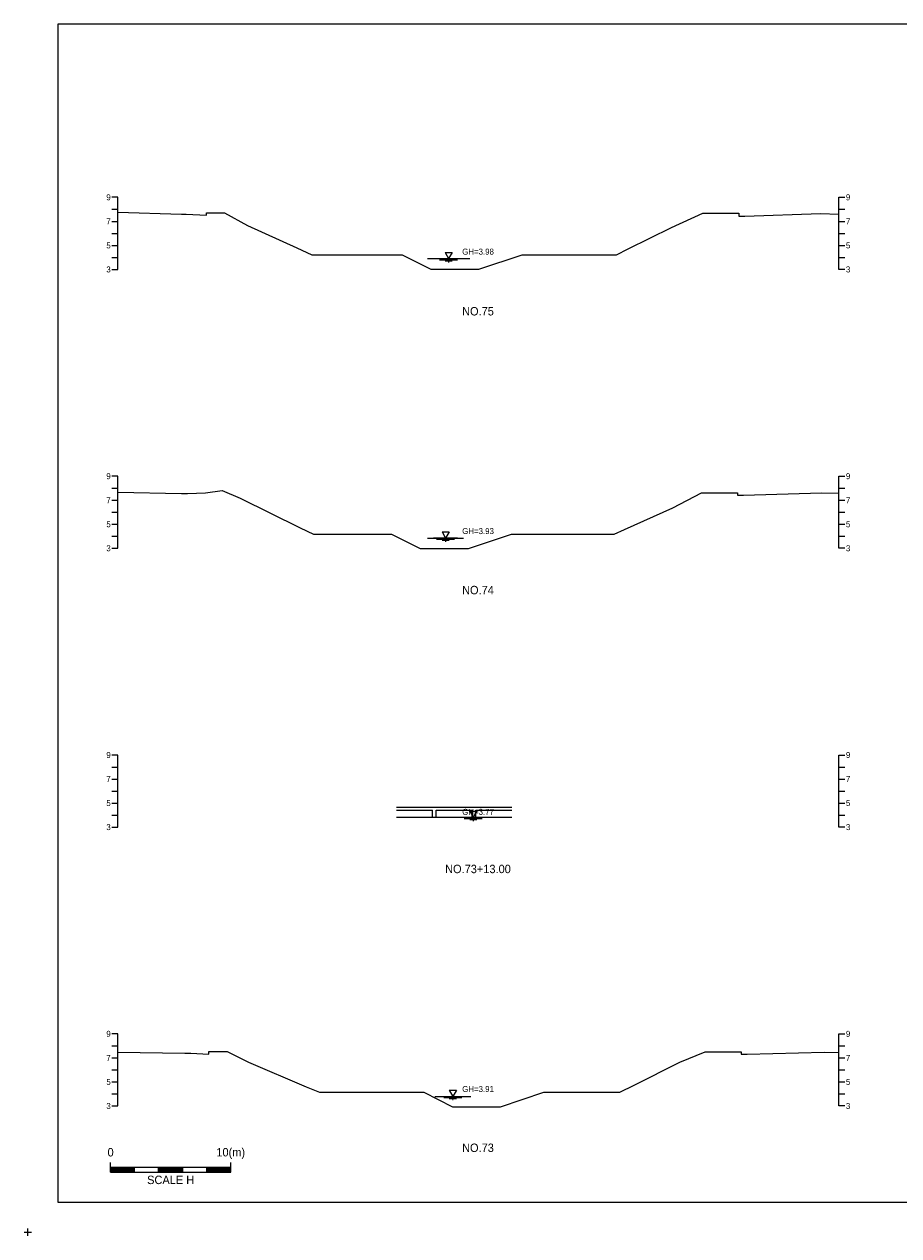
# Model space of a CAD drawing. Header units: metres. Extents: x 14522 to 15395, y -153 to 498.
# Tile 17 of 38: x 14812 to 14885, y 188 to 289. Entities that reach past the tile are written whole.
import ezdxf
from ezdxf.enums import TextEntityAlignment as Align

# ---------------------------------------------------------------- set-up
doc = ezdxf.new("R2010")
doc.units = ezdxf.units.M
for name, color, linetype in [('BOX', 5, 'CONTINUOUS'), ('DT2', 7, 'CONTINUOUS'), ('기본계획용', 33, 'CONTINUOUS')]:
    doc.layers.add(name, color=color, linetype=linetype)
for name, color, linetype, lineweight in [('DT1', 3, 'CONTINUOUS', 0), ('LT1', 4, 'CONTINUOUS', 0), ('ST1', 7, 'CONTINUOUS', 0)]:
    doc.layers.add(name, color=color, linetype=linetype, lineweight=lineweight)
doc.styles.get("Standard").update_dxf_attribs({"font": 'Gulim.ttf'})

# ---------------------------------------------------------------- blocks, each defined once
blk = doc.blocks.new('SWL')
at = {"layer": 'LT1'}
for p, q in [((-15, 0), (15, 0)), ((-3, 5.2), (3, 5.2)), ((-3, 5.2), (0, 0)), ((3, 5.2), (0, 0)), ((-7.5, -0.9), (7.5, -0.9)), ((-3, -1.8), (3, -1.8)), ((-0.4, -2.7), (0.4, -2.7))]:
    blk.add_line(p, q, dxfattribs=at)

msp = doc.modelspace()

# ---------------------------------------------------------------- linework, layer by layer
at = {"layer": 'BOX'}
msp.add_lwpolyline([(14815, 191), (14955, 191), (14955, 289), (14815, 289)], close=True, dxfattribs=at)
at = {"layer": 'DT1'}
for p, q in [((14845.78, 269.5), (14849.28, 269.5)), ((14848.28, 246.25), (14846.28, 246.25)), ((14843.18, 223.86), (14852.78, 223.86)), ((14843.18, 223.61), (14846.18, 223.61)), ((14843.18, 223.02), (14852.78, 223.02)), ((14846.18, 222.97), (14846.18, 223.61)), ((14846.48, 222.97), (14846.48, 223.61)), ((14846.48, 223.61), (14849.48, 223.61)), ((14849.48, 222.97), (14849.48, 223.61)), ((14849.78, 222.97), (14849.78, 223.61)), ((14849.78, 223.61), (14852.78, 223.61)), ((14846.38, 199.8), (14849.38, 199.8))]:
    msp.add_line(p, q, dxfattribs=at)
at = {"layer": 'LT1'}
for p, q in [((14812.2, 188.5), (14812.8, 188.5)), ((14812.2, 188.5), (14812.8, 188.5)), ((14812.2, 188.5), (14812.8, 188.5)), ((14812.2, 188.5), (14812.8, 188.5)), ((14812.5, 188.2), (14812.5, 188.8)), ((14812.5, 188.2), (14812.5, 188.8)), ((14812.5, 188.2), (14812.5, 188.8)), ((14812.5, 188.2), (14812.5, 188.8))]:
    msp.add_line(p, q, dxfattribs=at)
at = {"layer": 'ST1'}
for p, q in [((14820, 274.6), (14819.5, 274.6)), ((14820, 268.6), (14820, 274.6)), ((14880, 268.6), (14880, 274.6)), ((14880, 274.6), (14880.5, 274.6)), ((14819.5, 273.6), (14820, 273.6)), ((14880, 273.6), (14880.5, 273.6)), ((14819.5, 272.6), (14820, 272.6)), ((14880, 272.6), (14880.5, 272.6)), ((14819.5, 271.6), (14820, 271.6)), ((14880, 271.6), (14880.5, 271.6)), ((14819.5, 270.6), (14820, 270.6)), ((14880, 270.6), (14880.5, 270.6)), ((14819.5, 269.6), (14820, 269.6)), ((14880, 269.6), (14880.5, 269.6)), ((14819.5, 268.6), (14820, 268.6)), ((14880.5, 268.6), (14880, 268.6)), ((14820, 251.4), (14819.5, 251.4)), ((14820, 245.4), (14820, 251.4)), ((14880, 245.4), (14880, 251.4)), ((14880, 251.4), (14880.5, 251.4)), ((14819.5, 250.4), (14820, 250.4)), ((14880, 250.4), (14880.5, 250.4)), ((14819.5, 249.4), (14820, 249.4)), ((14880, 249.4), (14880.5, 249.4)), ((14819.5, 248.4), (14820, 248.4)), ((14880, 248.4), (14880.5, 248.4)), ((14819.5, 247.4), (14820, 247.4)), ((14880, 247.4), (14880.5, 247.4)), ((14819.5, 246.4), (14820, 246.4)), ((14880, 246.4), (14880.5, 246.4)), ((14819.5, 245.4), (14820, 245.4)), ((14880.5, 245.4), (14880, 245.4)), ((14820, 228.2), (14819.5, 228.2)), ((14820, 222.2), (14820, 228.2)), ((14880, 222.2), (14880, 228.2)), ((14880, 228.2), (14880.5, 228.2)), ((14819.5, 227.2), (14820, 227.2)), ((14880, 227.2), (14880.5, 227.2)), ((14819.5, 226.2), (14820, 226.2)), ((14880, 226.2), (14880.5, 226.2)), ((14819.5, 225.2), (14820, 225.2)), ((14880, 225.2), (14880.5, 225.2)), ((14819.5, 224.2), (14820, 224.2)), ((14880, 224.2), (14880.5, 224.2)), ((14819.5, 223.2), (14820, 223.2)), ((14880, 223.2), (14880.5, 223.2)), ((14819.5, 222.2), (14820, 222.2)), ((14880.5, 222.2), (14880, 222.2)), ((14820, 205), (14819.5, 205)), ((14820, 199), (14820, 205)), ((14880, 199), (14880, 205)), ((14880, 205), (14880.5, 205)), ((14819.5, 204), (14820, 204)), ((14880, 204), (14880.5, 204)), ((14819.5, 203), (14820, 203)), ((14880, 203), (14880.5, 203)), ((14819.5, 202), (14820, 202)), ((14880, 202), (14880.5, 202)), ((14819.5, 201), (14820, 201)), ((14880, 201), (14880.5, 201)), ((14819.5, 200), (14820, 200)), ((14880, 200), (14880.5, 200)), ((14819.5, 199), (14820, 199)), ((14880.5, 199), (14880, 199)), ((14819.39, 193.5), (14819.39, 194.3)), ((14819.39, 193.9), (14829.39, 193.9)), ((14819.39, 193.8), (14821.39, 193.8)), ((14819.39, 193.7), (14821.39, 193.7)), ((14819.39, 193.6), (14821.39, 193.6)), ((14821.39, 193.5), (14821.39, 193.9)), ((14823.39, 193.5), (14823.39, 193.9)), ((14823.39, 193.8), (14825.39, 193.8)), ((14823.39, 193.7), (14825.39, 193.7)), ((14823.39, 193.6), (14825.39, 193.6)), ((14825.39, 193.5), (14825.39, 193.9)), ((14827.39, 193.5), (14827.39, 193.9)), ((14827.39, 193.8), (14829.39, 193.8)), ((14827.39, 193.7), (14829.39, 193.7)), ((14827.39, 193.6), (14829.39, 193.6)), ((14829.39, 193.5), (14829.39, 194.3)), ((14819.39, 193.5), (14829.39, 193.5))]:
    msp.add_line(p, q, dxfattribs=at)
at = {"layer": '기본계획용'}
for points in [[(14820, 273.37), (14825.28, 273.19), (14825.68, 273.19), (14827.38, 273.12), (14827.38, 273.32), (14828.88, 273.32), (14830.78, 272.26), (14834.88, 270.39), (14836.14, 269.82), (14843.65, 269.82), (14846.05, 268.62), (14850.05, 268.62), (14853.65, 269.82), (14861.51, 269.82), (14862.48, 270.3), (14862.48, 270.3), (14866.08, 272.09), (14868.68, 273.29), (14869.98, 273.29), (14871.68, 273.29), (14871.68, 273.04), (14872.18, 273.04), (14878.48, 273.24), (14880, 273.19)], [(14836.14, 269.82), (14843.65, 269.82), (14846.05, 268.62), (14850.05, 268.62), (14853.65, 269.82), (14861.51, 269.82)], [(14820, 250.08), (14825.28, 249.96), (14825.78, 249.96), (14827.28, 250.01), (14828.68, 250.21), (14830.18, 249.56), (14835.18, 247.11), (14836.28, 246.57), (14842.77, 246.57), (14845.17, 245.37), (14849.17, 245.37), (14852.77, 246.57), (14861.31, 246.57), (14862.18, 246.96), (14866.18, 248.76), (14868.58, 250.01), (14869.98, 250.01), (14871.58, 250.01), (14871.58, 249.81), (14872.08, 249.81), (14878.58, 250.01), (14880, 249.98)], [(14836.28, 246.57), (14842.77, 246.57), (14845.17, 245.37), (14849.17, 245.37), (14852.77, 246.57), (14861.31, 246.57)], [(14820, 203.48), (14825.58, 203.39), (14826.08, 203.39), (14827.58, 203.32), (14827.58, 203.52), (14829.08, 203.52), (14830.88, 202.63), (14835.68, 200.6), (14836.78, 200.14), (14845.46, 200.14), (14847.86, 198.94), (14851.86, 198.94), (14855.46, 200.14), (14861.78, 200.14), (14862.98, 200.74), (14866.78, 202.65), (14868.88, 203.51), (14869.98, 203.51), (14871.88, 203.51), (14871.88, 203.31), (14872.38, 203.31), (14878.78, 203.47), (14880, 203.46)], [(14836.78, 200.14), (14845.46, 200.14), (14847.86, 198.94), (14851.86, 198.94), (14855.46, 200.14), (14861.78, 200.14)]]:
    msp.add_lwpolyline(points, dxfattribs=at)

# ---------------------------------------------------------------- block references
at = {"layer": 'DT1', "xscale": 0.1, "yscale": 0.1, "zscale": 0.1}
for p in [(14847.53, 269.5), (14847.28, 246.25), (14849.58, 223.02), (14847.88, 199.8)]:
    msp.add_blockref('SWL', p, dxfattribs=at)

# ---------------------------------------------------------------- texts
at = {"layer": 'DT1'}
for s, p in [('9', (14819.4, 274.6)), ('7', (14819.4, 272.6)), ('5', (14819.4, 270.6)), ('3', (14819.4, 268.6)), ('9', (14819.4, 251.4)), ('7', (14819.4, 249.4)), ('5', (14819.4, 247.4)), ('3', (14819.4, 245.4)), ('9', (14819.4, 228.2)), ('7', (14819.4, 226.2)), ('5', (14819.4, 224.2)), ('3', (14819.4, 222.2)), ('9', (14819.4, 205)), ('7', (14819.4, 203)), ('5', (14819.4, 201)), ('3', (14819.4, 199))]:
    msp.add_text(s, height=0.5, dxfattribs=at).set_placement(p, align=Align.MIDDLE_RIGHT)
for s, p in [('9', (14880.6, 274.6)), ('7', (14880.6, 272.6)), ('5', (14880.6, 270.6)), ('3', (14880.6, 268.6)), ('9', (14880.6, 251.4)), ('7', (14880.6, 249.4)), ('5', (14880.6, 247.4)), ('3', (14880.6, 245.4)), ('9', (14880.6, 228.2)), ('7', (14880.6, 226.2)), ('5', (14880.6, 224.2)), ('3', (14880.6, 222.2)), ('9', (14880.6, 205)), ('7', (14880.6, 203)), ('5', (14880.6, 201)), ('3', (14880.6, 199))]:
    msp.add_text(s, height=0.5, dxfattribs=at).set_placement(p, align=Align.MIDDLE_LEFT)
for s, p in [('GH=3.98', (14849.98, 270.08)), ('GH=3.98', (14849.98, 270.08)), ('GH=3.93', (14849.98, 246.83)), ('GH=3.93', (14849.98, 246.83)), ('GH=3.77', (14849.98, 223.47)), ('GH=3.77', (14849.98, 223.47)), ('GH=3.91', (14849.98, 200.41)), ('GH=3.91', (14849.98, 200.41))]:
    msp.add_text(s, height=0.5, dxfattribs=at).set_placement(p, align=Align.MIDDLE_CENTER)
for s, p in [('10(m)', (14829.39, 194.59)), ('0', (14819.39, 194.59))]:
    msp.add_text(s, height=0.7, dxfattribs=at).set_placement(p, align=Align.BOTTOM_CENTER)
msp.add_text('SCALE H', height=0.7, dxfattribs=at).set_placement((14824.39, 193.2), align=Align.TOP_CENTER)
at = {"layer": 'DT2'}
for s, p in [('NO.75', (14849.97, 265.12)), ('NO.74', (14849.97, 241.92)), ('NO.73+13.00', (14849.97, 218.72)), ('NO.73', (14849.97, 195.52))]:
    msp.add_text(s, height=0.7, dxfattribs=at).set_placement(p, align=Align.MIDDLE_CENTER)

doc.saveas('drawing.dxf')
